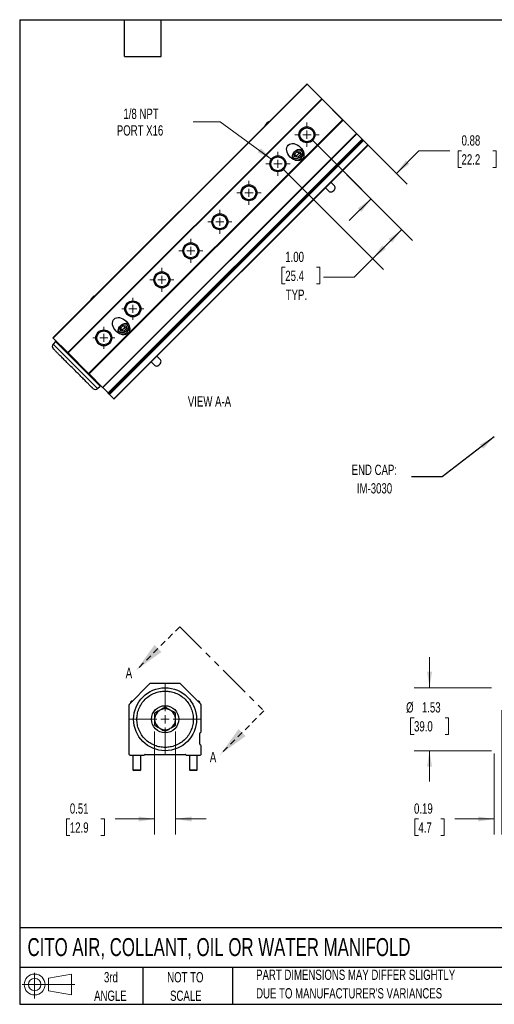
# Model space of a CAD drawing. Header units: inches. Extents: x 0.7 to 32.2, y 0.7 to 24.8.
# Tile 1 of 4: x 0.7 to 12.3, y 0.7 to 24.8. Entities that reach past the tile are written whole.
import ezdxf

# ---------------------------------------------------------------- set-up
doc = ezdxf.new("R2010")
doc.units = ezdxf.units.IN
doc.header["$LTSCALE"] = 3
doc.header["$MEASUREMENT"] = 0
doc.linetypes.add('HIDDEN', pattern=[0.075, 0.05, -0.025])
doc.linetypes.add('PHANTOM', pattern=[0.5, 0.25, -0.05, 0.05, -0.05, 0.05, -0.05])
doc.layers.add('TEXT', color=140, linetype='Continuous', lineweight=25)
doc.styles.add('SLDTEXTSTYLE0', font='TXT', dxfattribs={"width": 0.7})
doc.dimstyles.new('SLDDIMSTYLE0', dxfattribs={"dimtxt": 0.254883, "dimasz": 0.39, "dimexe": 0, "dimexo": 0.0625, "dimgap": 0.063721, "dimtad": 0, "dimtih": 1, "dimtoh": 1, "dimrnd": 1e-09, "dimzin": 12, "dimdsep": 46, "dimtxsty": 'SLDTEXTSTYLE0', "dimsah": 1, "dimcen": 0.09, "dimadec": 0, "dimazin": 3, "dimtfac": 1, "dimtmove": 0, "dimatfit": 0, "dimfxl": 0, "dimfrac": 2, "dimtolj": 1, "dimtzin": 12, "dimarcsym": 0})
doc.dimstyles.new('SLDDIMSTYLE2', dxfattribs={"dimtxt": 0.254883, "dimasz": 0.39, "dimexe": 0, "dimexo": 0.0625, "dimgap": 0.063721, "dimtad": 0, "dimtih": 1, "dimtoh": 1, "dimrnd": 1e-09, "dimdsep": 46, "dimtxsty": 'SLDTEXTSTYLE0', "dimsah": 1, "dimcen": 0.09, "dimadec": 0, "dimazin": 2, "dimtfac": 1, "dimtmove": 0, "dimatfit": 0, "dimfxl": 0, "dimfrac": 2, "dimtolj": 1, "dimtzin": 12, "dimarcsym": 0})
doc.dimstyles.new('SLDDIMSTYLE3', dxfattribs={"dimtxt": 0.254883, "dimasz": 0.39, "dimexe": 0, "dimexo": 0.0625, "dimgap": 0.063721, "dimtad": 0, "dimtih": 1, "dimtoh": 1, "dimrnd": 1e-09, "dimzin": 12, "dimdsep": 46, "dimtxsty": 'SLDTEXTSTYLE0', "dimsah": 1, "dimcen": 0, "dimadec": 0, "dimazin": 3, "dimtfac": 1, "dimtofl": 0, "dimtmove": 0, "dimatfit": 3, "dimfxl": 0, "dimfrac": 2, "dimtolj": 1, "dimtzin": 12, "dimarcsym": 0})
doc.dimstyles.new('SLDDIMSTYLE4', dxfattribs={"dimtxt": 0.254883, "dimasz": 0.39, "dimexe": 0, "dimexo": 0.0625, "dimgap": 0.063721, "dimtad": 0, "dimtih": 1, "dimtoh": 1, "dimrnd": 1e-09, "dimzin": 4, "dimdsep": 46, "dimtxsty": 'SLDTEXTSTYLE0', "dimsah": 1, "dimcen": 0.09, "dimadec": 0, "dimazin": 1, "dimtfac": 1, "dimtofl": 0, "dimtmove": 0, "dimatfit": 3, "dimfxl": 0, "dimfrac": 2, "dimtolj": 1, "dimtzin": 12, "dimarcsym": 0})
doc.dimstyles.new('SLDDIMSTYLE5', dxfattribs={"dimtxt": 0.18, "dimasz": 0.39, "dimexe": 0, "dimexo": 0.0625, "dimgap": 0, "dimtad": 0, "dimtih": 1, "dimtoh": 1, "dimdec": 0, "dimrnd": 1e-09, "dimzin": 0, "dimdsep": 46, "dimtxsty": 'Standard', "dimsah": 1, "dimcen": 0.09, "dimadec": 0, "dimazin": 0, "dimtfac": 0.39, "dimtdec": 0, "dimtofl": 0, "dimtmove": 0, "dimatfit": 3, "dimfxl": 0, "dimfrac": 2, "dimtolj": 1, "dimtzin": 0, "dimarcsym": 0})

# ---------------------------------------------------------------- blocks, each defined once
blk = doc.blocks.new('Block11')
at = {"color": 7, "linetype": 'Continuous', "lineweight": 18}
for p, q in [((0.306, 0.627), (0.306, 0)), ((0.647, 0.492), (1.202, 0.594)), ((0.647, 0.189), (0.647, 0.492)), ((1.202, 0.594), (1.202, 0.086)), ((0, 0.34), (1.284, 0.34)), ((0.647, 0.189), (1.202, 0.086))]:
    blk.add_line(p, q, dxfattribs=at)
for radius in [0.254, 0.152]:
    blk.add_circle((0.306, 0.34), radius, dxfattribs=at)
blk = doc.blocks.new('Block12')
at = {"color": 7, "linetype": 'Continuous'}
blk.add_blockref('Block11', (0, 0), dxfattribs=at)
blk = doc.blocks.new('_D')
at = {"color": 7, "linetype": 'Continuous', "lineweight": 0}
for p, q in [((10.735, 8.465), (10.735, 9.215)), ((12.242, 8.465), (10.36, 8.465)), ((10.357, 7.734), (10.271, 7.734)), ((10.271, 7.734), (10.271, 7.329)), ((11.114, 7.734), (11.2, 7.734)), ((11.2, 7.734), (11.2, 7.329)), ((10.271, 7.329), (10.357, 7.329)), ((11.2, 7.329), (11.114, 7.329)), ((12.242, 6.931), (10.36, 6.931)), ((10.735, 6.931), (10.735, 6.181))]:
    blk.add_line(p, q, dxfattribs=at)
at = {"color": 7, "linetype": 'Continuous', "lineweight": 18}
for points in [[(10.735, 8.465), (10.795, 8.855), (10.675, 8.855)], [(10.735, 6.931), (10.675, 6.541), (10.795, 6.541)]]:
    blk.add_solid(points, dxfattribs=at)
at = {"color": 7, "linetype": 'Continuous', "lineweight": 18, "char_height": 0.25, "attachment_point": 1, "style": 'SLDTEXTSTYLE0'}
for s, insert in [('%%c', (10.164, 8.113)), ('1.53', (10.549, 8.113)), ('39.0', (10.357, 7.651))]:
    blk.add_mtext(s, dxfattribs=dict(at, insert=insert))
blk = doc.blocks.new('_D_2')
at = {"color": 7, "linetype": 'Continuous', "lineweight": 0}
for p, q in [((12.497, 7.917), (12.497, 4.892)), ((12.312, 6.861), (12.312, 4.892)), ((10.463, 5.267), (10.377, 5.267)), ((10.377, 5.267), (10.377, 4.862)), ((11.008, 5.267), (11.094, 5.267)), ((11.094, 5.267), (11.094, 4.862)), ((12.312, 5.267), (11.354, 5.267)), ((12.497, 5.267), (13.247, 5.267)), ((10.377, 4.862), (10.463, 4.862)), ((11.094, 4.862), (11.008, 4.862))]:
    blk.add_line(p, q, dxfattribs=at)
at = {"color": 7, "linetype": 'Continuous', "lineweight": 18}
for points in [[(12.312, 5.267), (11.922, 5.327), (11.922, 5.207)], [(12.497, 5.267), (12.887, 5.207), (12.887, 5.327)]]:
    blk.add_solid(points, dxfattribs=at)
at = {"color": 7, "linetype": 'Continuous', "lineweight": 18, "char_height": 0.25, "attachment_point": 1, "style": 'SLDTEXTSTYLE0'}
for s, insert in [('0.19', (10.357, 5.647)), ('4.7', (10.463, 5.184))]:
    blk.add_mtext(s, dxfattribs=dict(at, insert=insert))
blk = doc.blocks.new('_D_10')
at = {"color": 7, "linetype": 'Continuous', "lineweight": 0}
for p, q in [((4.038, 7.402), (4.038, 4.892)), ((4.546, 7.402), (4.546, 4.892)), ((1.972, 5.267), (1.887, 5.267)), ((1.887, 5.267), (1.887, 4.862)), ((2.73, 5.267), (2.815, 5.267)), ((2.815, 5.267), (2.815, 4.862)), ((4.038, 5.267), (3.075, 5.267)), ((4.546, 5.267), (5.296, 5.267)), ((1.887, 4.862), (1.972, 4.862)), ((2.815, 4.862), (2.73, 4.862))]:
    blk.add_line(p, q, dxfattribs=at)
at = {"color": 7, "linetype": 'Continuous', "lineweight": 18}
for points in [[(4.038, 5.267), (3.648, 5.327), (3.648, 5.207)], [(4.546, 5.267), (4.936, 5.207), (4.936, 5.327)]]:
    blk.add_solid(points, dxfattribs=at)
at = {"color": 7, "linetype": 'Continuous', "lineweight": 18, "char_height": 0.25, "attachment_point": 1, "style": 'SLDTEXTSTYLE0'}
for s, insert in [('0.51', (1.972, 5.647)), ('12.9', (1.972, 5.184))]:
    blk.add_mtext(s, dxfattribs=dict(at, insert=insert))
blk = doc.blocks.new('SW_CENTERMARKSYMBOL_5')
at = {"color": 0, "linetype": 'Continuous', "lineweight": 18}
for p, q in [((0, 0.2), (0, 0.867)), ((-0.2, 0), (-0.867, 0)), ((0, 0), (-0.1, 0)), ((0, 0), (0, 0.1)), ((0, 0), (0, -0.1)), ((0, 0), (0.1, 0)), ((0.2, 0), (0.867, 0)), ((0, -0.2), (0, -0.867))]:
    blk.add_line(p, q, dxfattribs=at)
blk = doc.blocks.new('SW_PROJECTIONARROW_0')
at = {"color": 0, "linetype": 'HIDDEN', "lineweight": 18}
for p, q in [((4.649, 9.953), (3.588, 8.893)), ((6.699, 7.903), (5.638, 6.842))]:
    blk.add_line(p, q, dxfattribs=at)
at = {"color": 0, "linetype": 'PHANTOM', "lineweight": 35}
blk.add_line((4.649, 9.953), (6.699, 7.903), dxfattribs=at)
at = {"color": 0, "linetype": 'Continuous', "lineweight": 25}
for points in [[(3.588, 8.893), (4.203, 9.338), (4.033, 9.508)], [(5.638, 6.842), (6.254, 7.288), (6.084, 7.457)]]:
    blk.add_solid(points, dxfattribs=at)
at = {"color": 0, "linetype": 'Continuous', "lineweight": 25, "char_height": 0.255, "attachment_point": 1, "style": 'SLDTEXTSTYLE0'}
for insert in [(3.331, 8.952), (5.381, 6.902)]:
    blk.add_mtext('A', dxfattribs=dict(at, insert=insert))
blk = doc.blocks.new('_D_11')
at = {"color": 7, "linetype": 'Continuous', "lineweight": 0}
for p, q in [((8.213, 22.718), (10.193, 20.738)), ((7.855, 21.839), (9.574, 20.119)), ((9.927, 21.003), (10.477, 21.553)), ((10.477, 21.553), (11.227, 21.553)), ((11.515, 21.553), (11.43, 21.553)), ((11.43, 21.553), (11.43, 21.148)), ((12.273, 21.553), (12.358, 21.553)), ((12.358, 21.553), (12.358, 21.148)), ((11.43, 21.148), (11.515, 21.148)), ((12.358, 21.148), (12.273, 21.148)), ((9.309, 20.384), (8.778, 19.854))]:
    blk.add_line(p, q, dxfattribs=at)
at = {"color": 7, "linetype": 'Continuous', "lineweight": 18}
for points in [[(9.927, 21.003), (10.246, 21.237), (10.161, 21.321)], [(9.309, 20.384), (8.99, 20.151), (9.075, 20.066)]]:
    blk.add_solid(points, dxfattribs=at)
at = {"color": 7, "linetype": 'Continuous', "lineweight": 18, "char_height": 0.25, "attachment_point": 1, "style": 'SLDTEXTSTYLE0'}
for s, insert in [('0.88', (11.515, 21.932)), ('22.2', (11.515, 21.47))]:
    blk.add_mtext(s, dxfattribs=dict(at, insert=insert))
blk = doc.blocks.new('_D_12')
at = {"color": 7, "linetype": 'Continuous', "lineweight": 0}
for p, q in [((7.855, 21.839), (10.323, 19.37)), ((7.147, 21.131), (9.616, 18.663)), ((10.058, 19.636), (9.35, 18.929)), ((9.35, 18.929), (8.899, 18.477)), ((7.22, 18.715), (7.134, 18.715)), ((7.134, 18.715), (7.134, 18.31)), ((7.977, 18.715), (8.063, 18.715)), ((8.063, 18.715), (8.063, 18.31)), ((7.134, 18.31), (7.22, 18.31)), ((8.063, 18.31), (7.977, 18.31)), ((8.899, 18.477), (8.149, 18.477))]:
    blk.add_line(p, q, dxfattribs=at)
at = {"color": 7, "linetype": 'Continuous', "lineweight": 18}
for points in [[(10.058, 19.636), (9.739, 19.402), (9.824, 19.317)], [(9.35, 18.929), (9.669, 19.162), (9.584, 19.247)]]:
    blk.add_solid(points, dxfattribs=at)
at = {"color": 7, "linetype": 'Continuous', "lineweight": 18, "char_height": 0.25, "attachment_point": 1, "style": 'SLDTEXTSTYLE0'}
for s, insert in [('1.00', (7.22, 19.094)), ('25.4', (7.22, 18.632)), ('TYP.', (7.232, 18.17))]:
    blk.add_mtext(s, dxfattribs=dict(at, insert=insert))
blk = doc.blocks.new('_D_13')
at = {"color": 7, "linetype": 'Continuous', "lineweight": 0}
for p, q in [((5.63, 22.259), (4.974, 22.259)), ((6.904, 21.337), (5.63, 22.259))]:
    blk.add_line(p, q, dxfattribs=at)
at = {"color": 7, "linetype": 'Continuous', "lineweight": 18}
blk.add_solid([(6.904, 21.337), (6.623, 21.614), (6.553, 21.517)], dxfattribs=at)
at = {"color": 7, "linetype": 'Continuous', "lineweight": 18, "char_height": 0.25, "attachment_point": 1, "style": 'SLDTEXTSTYLE0'}
for s, insert in [('1/8 NPT', (3.277, 22.581)), ('PORT X16', (3.116, 22.176))]:
    blk.add_mtext(s, dxfattribs=dict(at, insert=insert))
blk = doc.blocks.new('SW_CENTERMARKSYMBOL_6')
at = {"color": 0, "linetype": 'Continuous', "lineweight": 18}
for p, q in [((0, 0.2), (0, 0.295)), ((-0.2, 0), (-0.295, 0)), ((0, 0), (-0.1, 0)), ((0, 0), (0, 0.1)), ((0, 0), (0, -0.1)), ((0, 0), (0.1, 0)), ((0.2, 0), (0.295, 0)), ((0, -0.2), (0, -0.295))]:
    blk.add_line(p, q, dxfattribs=at)
blk = doc.blocks.new('SW_CENTERMARKSYMBOL_7')
at = {"color": 0, "linetype": 'Continuous', "lineweight": 18}
for p, q in [((0, 0.2), (0, 0.269)), ((-0.2, 0), (-0.269, 0)), ((0, 0), (-0.1, 0)), ((0, 0), (0, 0.1)), ((0, 0), (0, -0.1)), ((0, 0), (0.1, 0)), ((0.2, 0), (0.269, 0)), ((0, -0.2), (0, -0.269))]:
    blk.add_line(p, q, dxfattribs=at)
blk = doc.blocks.new('SW_CENTERMARKSYMBOL_8')
at = {"color": 0, "linetype": 'Continuous', "lineweight": 18}
for p, q in [((0, 0.2), (0, 0.2695)), ((-0.2, 0), (-0.2695, 0)), ((0, 0), (-0.1, 0)), ((0, 0), (0, 0.1)), ((0, 0), (0, -0.1)), ((0, 0), (0.1, 0)), ((0.2, 0), (0.2695, 0)), ((0, -0.2), (0, -0.2695))]:
    blk.add_line(p, q, dxfattribs=at)
blk = doc.blocks.new('SW_CENTERMARKSYMBOL_9')
at = {"color": 0, "linetype": 'Continuous', "lineweight": 18}
for p, q in [((0, 0.2), (0, 0.295)), ((-0.2, 0), (-0.295, 0)), ((0, 0), (-0.1, 0)), ((0, 0), (0, 0.1)), ((0, 0), (0, -0.1)), ((0, 0), (0.1, 0)), ((0.2, 0), (0.295, 0)), ((0, -0.2), (0, -0.295))]:
    blk.add_line(p, q, dxfattribs=at)
blk = doc.blocks.new('SW_CENTERMARKSYMBOL_10')
at = {"color": 0, "linetype": 'Continuous', "lineweight": 18}
for p, q in [((0, 0.2), (0, 0.295)), ((-0.2, 0), (-0.295, 0)), ((0, 0), (-0.1, 0)), ((0, 0), (0, 0.1)), ((0, 0), (0, -0.1)), ((0, 0), (0.1, 0)), ((0.2, 0), (0.295, 0)), ((0, -0.2), (0, -0.295))]:
    blk.add_line(p, q, dxfattribs=at)
blk = doc.blocks.new('SW_CENTERMARKSYMBOL_11')
at = {"color": 0, "linetype": 'Continuous', "lineweight": 18}
for p, q in [((0, 0.2), (0, 0.295)), ((-0.2, 0), (-0.295, 0)), ((0, 0), (-0.1, 0)), ((0, 0), (0, 0.1)), ((0, 0), (0, -0.1)), ((0, 0), (0.1, 0)), ((0.2, 0), (0.295, 0)), ((0, -0.2), (0, -0.295))]:
    blk.add_line(p, q, dxfattribs=at)
blk = doc.blocks.new('SW_CENTERMARKSYMBOL_12')
at = {"color": 0, "linetype": 'Continuous', "lineweight": 18}
for p, q in [((0, 0.2), (0, 0.295)), ((-0.2, 0), (-0.295, 0)), ((0, 0), (-0.1, 0)), ((0, 0), (0, 0.1)), ((0, 0), (0, -0.1)), ((0, 0), (0.1, 0)), ((0.2, 0), (0.295, 0)), ((0, -0.2), (0, -0.295))]:
    blk.add_line(p, q, dxfattribs=at)
blk = doc.blocks.new('SW_CENTERMARKSYMBOL_13')
at = {"color": 0, "linetype": 'Continuous', "lineweight": 18}
for p, q in [((0, 0.2), (0, 0.295)), ((-0.2, 0), (-0.295, 0)), ((0, 0), (-0.1, 0)), ((0, 0), (0, 0.1)), ((0, 0), (0, -0.1)), ((0, 0), (0.1, 0)), ((0.2, 0), (0.295, 0)), ((0, -0.2), (0, -0.295))]:
    blk.add_line(p, q, dxfattribs=at)

msp = doc.modelspace()

# ---------------------------------------------------------------- linework, layer by layer
for p, q in [((1.561, 16.995), (7.748, 23.182)), ((7.753, 23.178), (1.565, 16.991)), ((7.753, 23.178), (7.748, 23.182)), ((7.753, 23.178), (8.107, 22.824)), ((1.92, 16.637), (8.107, 22.824)), ((8.117, 22.814), (1.93, 16.627)), ((8.117, 22.814), (8.107, 22.824)), ((8.117, 22.814), (8.618, 22.313)), ((2.43, 16.126), (8.618, 22.313)), ((8.628, 22.303), (2.44, 16.116)), ((8.628, 22.303), (8.618, 22.313)), ((8.628, 22.303), (8.958, 21.973)), ((2.771, 15.786), (8.958, 21.973)), ((2.775, 15.781), (8.962, 21.969)), ((8.962, 21.968), (2.775, 15.781)), ((8.962, 21.969), (8.958, 21.973)), ((8.962, 21.969), (8.962, 21.968)), ((8.962, 21.968), (9.093, 21.838)), ((2.906, 15.651), (9.093, 21.838)), ((9.11, 21.821), (2.923, 15.633)), ((9.127, 21.803), (2.94, 15.616)), ((3.045, 15.511), (9.232, 21.698)), ((3.049, 15.507), (9.236, 21.694)), ((9.093, 21.838), (9.11, 21.821)), ((9.127, 21.803), (9.11, 21.821)), ((9.127, 21.803), (9.232, 21.698)), ((9.236, 21.694), (9.232, 21.698)), ((7.448, 21.474), (7.512, 21.538)), ((7.455, 21.404), (7.448, 21.474)), ((7.448, 21.474), (7.493, 21.429)), ((7.526, 21.396), (7.455, 21.404)), ((7.493, 21.429), (7.557, 21.493)), ((7.496, 21.4), (7.493, 21.429)), ((7.512, 21.538), (7.582, 21.531)), ((7.512, 21.538), (7.557, 21.493)), ((7.59, 21.46), (7.526, 21.396)), ((7.557, 21.493), (7.587, 21.49)), ((7.582, 21.531), (7.59, 21.46)), ((7.646, 21.56), (7.639, 21.568)), ((7.639, 21.568), (7.648, 21.557)), ((7.418, 21.347), (7.426, 21.34)), ((8.197, 20.655), (8.287, 20.565)), ((8.421, 20.7), (8.331, 20.789)), ((3.205, 17.232), (3.269, 17.296)), ((3.269, 17.296), (3.34, 17.288)), ((3.269, 17.296), (3.314, 17.251)), ((3.34, 17.288), (3.347, 17.218)), ((3.404, 17.318), (3.396, 17.325)), ((3.396, 17.325), (3.405, 17.314)), ((3.176, 17.104), (3.183, 17.097)), ((3.212, 17.161), (3.205, 17.232)), ((3.205, 17.232), (3.25, 17.187)), ((3.283, 17.154), (3.212, 17.161)), ((3.25, 17.187), (3.314, 17.251)), ((3.253, 17.157), (3.25, 17.187)), ((3.347, 17.218), (3.283, 17.154)), ((3.314, 17.251), (3.344, 17.248)), ((1.561, 16.995), (1.565, 16.991)), ((1.624, 16.904), (1.563, 16.844)), ((2.648, 15.76), (1.563, 16.844)), ((1.92, 16.637), (1.565, 16.991)), ((2.708, 15.82), (1.624, 16.904)), ((1.92, 16.637), (1.93, 16.627)), ((2.43, 16.126), (1.93, 16.627)), ((3.954, 16.412), (4.044, 16.323)), ((4.178, 16.457), (4.089, 16.546)), ((2.43, 16.126), (2.44, 16.116)), ((2.771, 15.786), (2.44, 16.116)), ((2.648, 15.76), (2.708, 15.82)), ((2.771, 15.786), (2.775, 15.781)), ((2.775, 15.781), (2.775, 15.781)), ((2.906, 15.651), (2.775, 15.781)), ((2.923, 15.633), (2.906, 15.651)), ((2.923, 15.633), (2.94, 15.616)), ((3.045, 15.511), (2.94, 15.616)), ((3.045, 15.511), (3.049, 15.507)), ((3.924, 8.567), (3.423, 8.067)), ((4.647, 8.573), (3.938, 8.573)), ((5.162, 8.067), (4.661, 8.567)), ((3.417, 6.843), (3.417, 8.052)), ((3.477, 8.138), (3.449, 8.118)), ((3.449, 8.118), (3.449, 8.092)), ((3.475, 8.118), (3.449, 8.118)), ((3.495, 8.138), (3.477, 8.138)), ((5.108, 8.138), (5.09, 8.138)), ((5.136, 8.118), (5.108, 8.138)), ((5.136, 8.118), (5.11, 8.118)), ((5.136, 8.092), (5.136, 8.118)), ((5.167, 7.392), (5.167, 8.052)), ((5.137, 7.092), (5.137, 7.353)), ((5.167, 6.843), (5.167, 7.053)), ((3.437, 6.823), (3.772, 6.823)), ((3.51, 6.823), (3.51, 6.468)), ((3.7, 6.468), (3.7, 6.823)), ((3.807, 6.843), (4.778, 6.843)), ((4.812, 6.823), (5.147, 6.823)), ((4.885, 6.823), (4.885, 6.468)), ((5.075, 6.468), (5.075, 6.823)), ((3.51, 6.468), (3.53, 6.448)), ((3.51, 6.468), (3.605, 6.468)), ((3.605, 6.448), (3.53, 6.448)), ((3.605, 6.468), (3.7, 6.468)), ((3.68, 6.448), (3.605, 6.448)), ((3.68, 6.448), (3.7, 6.468)), ((4.885, 6.468), (4.905, 6.448)), ((4.885, 6.468), (4.98, 6.468)), ((4.98, 6.448), (4.905, 6.448)), ((4.98, 6.468), (5.075, 6.468)), ((5.055, 6.448), (4.98, 6.448)), ((5.055, 6.448), (5.075, 6.468))]:
    msp.add_line(p, q)
at = {"flags": 128}
for points in [[(7.429, 21.338), (7.427, 21.34), (7.411, 21.355), (7.4, 21.375), (7.394, 21.399), (7.394, 21.424), (7.399, 21.451), (7.41, 21.479), (7.426, 21.505), (7.445, 21.53), (7.468, 21.551), (7.494, 21.569), (7.521, 21.582), (7.548, 21.59), (7.575, 21.592), (7.599, 21.589), (7.621, 21.581), (7.639, 21.568), (7.639, 21.568)], [(7.428, 21.377), (7.416, 21.394), (7.41, 21.414), (7.408, 21.437), (7.412, 21.461), (7.422, 21.486), (7.436, 21.509), (7.455, 21.531), (7.477, 21.55), (7.5, 21.564), (7.525, 21.574), (7.549, 21.578), (7.572, 21.576), (7.593, 21.57), (7.609, 21.558), (7.621, 21.541), (7.628, 21.521), (7.629, 21.498), (7.625, 21.474), (7.615, 21.449), (7.601, 21.425), (7.583, 21.403), (7.561, 21.385), (7.537, 21.371), (7.512, 21.361), (7.488, 21.357), (7.465, 21.358), (7.445, 21.365), (7.428, 21.377)], [(8.287, 20.565), (8.301, 20.555), (8.319, 20.55), (8.34, 20.551), (8.361, 20.558), (8.382, 20.569), (8.401, 20.585), (8.417, 20.604), (8.428, 20.625), (8.435, 20.646), (8.436, 20.667), (8.431, 20.685), (8.421, 20.7)], [(3.187, 17.095), (3.184, 17.097), (3.168, 17.113), (3.157, 17.133), (3.152, 17.156), (3.152, 17.182), (3.157, 17.209), (3.167, 17.236), (3.183, 17.263), (3.203, 17.287), (3.226, 17.308), (3.251, 17.326), (3.278, 17.339), (3.306, 17.347), (3.332, 17.35), (3.357, 17.347), (3.378, 17.338), (3.396, 17.325), (3.396, 17.325)], [(3.186, 17.134), (3.174, 17.151), (3.167, 17.171), (3.166, 17.194), (3.17, 17.218), (3.179, 17.243), (3.194, 17.267), (3.212, 17.289), (3.234, 17.307), (3.258, 17.321), (3.282, 17.331), (3.307, 17.335), (3.33, 17.334), (3.35, 17.327), (3.366, 17.315), (3.378, 17.299), (3.385, 17.278), (3.386, 17.255), (3.382, 17.231), (3.373, 17.206), (3.358, 17.183), (3.34, 17.161), (3.318, 17.142), (3.294, 17.128), (3.27, 17.118), (3.245, 17.114), (3.222, 17.116), (3.202, 17.122), (3.186, 17.134)], [(4.044, 16.323), (4.058, 16.313), (4.077, 16.308), (4.097, 16.309), (4.119, 16.315), (4.14, 16.326), (4.159, 16.342), (4.174, 16.361), (4.186, 16.382), (4.192, 16.404), (4.193, 16.424), (4.188, 16.442), (4.178, 16.457)]]:
    msp.add_lwpolyline(points, dxfattribs=at)
for centre, radius in [((7.748, 21.945), 0.195), ((7.748, 21.945), 0.17), ((7.041, 21.238), 0.195), ((7.041, 21.238), 0.17), ((6.334, 20.53), 0.195), ((6.334, 20.53), 0.169), ((5.627, 19.823), 0.195), ((5.627, 19.823), 0.17), ((4.92, 19.116), 0.195), ((4.92, 19.116), 0.17), ((4.213, 18.409), 0.195), ((4.213, 18.409), 0.169), ((3.506, 17.702), 0.195), ((3.506, 17.702), 0.169), ((2.799, 16.995), 0.195), ((2.799, 16.995), 0.17), ((4.292, 7.698), 0.767), ((4.292, 7.698), 0.331)]:
    msp.add_circle(centre, radius)
for centre, radius, start, end in [((6.91, 22.076), 0.208, 110.4956, 159.5045), ((6.888, 22.098), 0.172, 112.7363, 157.2638), ((7.478, 21.508), 0.185, 265.2584, 4.7417), ((2.668, 17.833), 0.208, 110.4956, 159.5045), ((2.646, 17.855), 0.172, 112.7363, 157.2638), ((3.235, 17.266), 0.185, 265.2584, 4.7417), ((1.62, 16.788), 0.08, 135.0001, 225.0001), ((1.638, 16.89), 0.02, 45.0001, 135.0001), ((2.694, 15.834), 0.02, 315.0001, 45.0001), ((2.592, 15.816), 0.08, 225.0001, 315.0001), ((3.938, 8.553), 0.02, 90, 135.0001), ((4.647, 8.553), 0.02, 45.0001, 90), ((3.437, 8.052), 0.02, 135.0001, 180), ((4.292, 7.698), 0.255, 114.9241, 125.0759), ((4.292, 7.698), 0.255, 65.0759, 114.9241), ((4.292, 7.698), 0.255, 54.9241, 65.0759), ((5.147, 8.052), 0.02, 0, 45.0001), ((4.292, 7.698), 0.255, 174.9241, 185.0759), ((4.292, 7.698), 0.255, 125.0759, 174.9241), ((4.292, 7.698), 0.255, 5.0759, 54.9241), ((4.292, 7.698), 0.255, 354.9241, 5.0759), ((4.292, 7.698), 0.255, 185.0759, 234.9241), ((4.292, 7.698), 0.255, 234.9241, 245.0759), ((4.292, 7.698), 0.255, 245.0759, 294.9241), ((4.292, 7.698), 0.255, 294.9241, 305.0759), ((4.292, 7.698), 0.255, 305.0759, 354.9241), ((5.157, 7.353), 0.02, 104.4775, 180), ((5.147, 7.392), 0.02, 284.4775, 360), ((5.157, 7.092), 0.02, 180, 255.5225), ((5.147, 7.053), 0.02, 0, 75.5225), ((3.437, 6.843), 0.02, 180, 270), ((3.772, 6.843), 0.02, 270, 330), ((3.807, 6.823), 0.02, 90, 150), ((4.778, 6.823), 0.02, 30, 90), ((4.812, 6.843), 0.02, 210, 270), ((5.147, 6.843), 0.02, 270, 0)]:
    msp.add_arc(centre, radius, start, end)
for centre, major_axis in [((7.464, 21.522), (0.172, -0.172)), ((3.221, 17.28), (-0.172, 0.172))]:
    msp.add_ellipse(centre, major_axis=major_axis, ratio=0.707107)
for points, knots in [([(2.535, 15.76), (2.535, 15.76), (2.535, 15.76), (2.535, 15.76), (2.534, 15.761), (2.533, 15.762), (2.532, 15.763), (2.53, 15.764), (2.529, 15.766), (2.527, 15.768), (2.522, 15.772), (2.513, 15.782), (2.496, 15.799), (2.475, 15.82), (2.443, 15.852), (2.395, 15.9), (2.325, 15.97), (2.242, 16.052), (2.149, 16.146), (2.049, 16.245), (1.95, 16.345), (1.856, 16.438), (1.774, 16.521), (1.704, 16.591), (1.646, 16.649), (1.6, 16.695), (1.57, 16.724), (1.563, 16.731), (1.563, 16.731), (1.563, 16.731)], [0, 0, 0, 0, 0.007325, 0.014636, 0.021939, 0.029236, 0.036532, 0.04383, 0.051134, 0.058449, 0.065777, 0.097963, 0.130157, 0.161054, 0.191961, 0.250203, 0.308446, 0.370176, 0.434474, 0.500135, 0.565797, 0.630095, 0.691825, 0.750068, 0.80831, 0.870041, 0.934338, 1, 1, 1, 1, 1]), ([(3.605, 7.698), (3.605, 7.656), (3.613, 7.57), (3.65, 7.442), (3.714, 7.319), (3.803, 7.209), (3.913, 7.12), (4.036, 7.056), (4.164, 7.019), (4.292, 7.007), (4.421, 7.019), (4.549, 7.056), (4.672, 7.12), (4.782, 7.209), (4.871, 7.319), (4.935, 7.442), (4.971, 7.57), (4.983, 7.698), (4.971, 7.827), (4.935, 7.955), (4.871, 8.078), (4.782, 8.188), (4.672, 8.277), (4.549, 8.341), (4.421, 8.377), (4.292, 8.389), (4.164, 8.377), (4.036, 8.341), (3.913, 8.277), (3.803, 8.188), (3.714, 8.078), (3.65, 7.955), (3.613, 7.827), (3.605, 7.74), (3.605, 7.698)], [0, 0, 0, 0, 0.029129, 0.0600028, 0.0921602, 0.125, 0.1578398, 0.1899972, 0.220871, 0.25, 0.279129, 0.3100028, 0.3421602, 0.375, 0.4078398, 0.4399972, 0.470871, 0.5, 0.529129, 0.5600028, 0.5921602, 0.625, 0.6578398, 0.6899972, 0.720871, 0.75, 0.779129, 0.8100028, 0.8421602, 0.875, 0.9078398, 0.9399972, 0.970871, 1, 1, 1, 1])]:
    msp.add_open_spline(points, degree=3, knots=knots)
for points in [[(4.292, 7.992), (4.257, 7.971), (4.222, 7.951), (4.185, 7.93)], [(4.4, 7.93), (4.363, 7.951), (4.328, 7.971), (4.292, 7.992)], [(4.146, 7.907), (4.109, 7.886), (4.074, 7.865), (4.038, 7.845)], [(4.038, 7.845), (4.038, 7.804), (4.038, 7.763), (4.038, 7.721)], [(4.546, 7.845), (4.511, 7.865), (4.476, 7.886), (4.439, 7.907)], [(4.546, 7.721), (4.546, 7.763), (4.546, 7.804), (4.546, 7.845)], [(4.038, 7.676), (4.038, 7.633), (4.038, 7.592), (4.038, 7.552)], [(4.038, 7.552), (4.074, 7.531), (4.109, 7.511), (4.146, 7.49)], [(4.185, 7.467), (4.222, 7.446), (4.257, 7.425), (4.292, 7.405)], [(4.292, 7.405), (4.328, 7.425), (4.363, 7.446), (4.4, 7.467)], [(4.439, 7.49), (4.476, 7.511), (4.511, 7.531), (4.546, 7.552)], [(4.546, 7.552), (4.546, 7.592), (4.546, 7.633), (4.546, 7.676)]]:
    msp.add_open_spline(points, degree=3)
at = {"layer": 'TEXT'}
for p, q in [((0.75, 24.75), (32.25, 24.75)), ((0.75, 24.75), (0.75, 0.75)), ((3.3, 23.85), (3.3, 24.75)), ((4.2, 23.85), (4.2, 24.75)), ((3.3, 23.85), (4.2, 23.85)), ((32.25, 2.613), (0.75, 2.613)), ((32.25, 1.65), (0.75, 1.65)), ((3.75, 1.65), (3.75, 0.75)), ((5.931, 1.65), (5.931, 0.75)), ((0.75, 0.75), (32.25, 0.75))]:
    msp.add_line(p, q, dxfattribs=at)

# ---------------------------------------------------------------- block references
at = {"color": 7, "linetype": 'Continuous', "lineweight": 0}
for name, p in [('SW_CENTERMARKSYMBOL_13', (7.748, 21.945)), ('SW_CENTERMARKSYMBOL_12', (7.041, 21.238)), ('SW_CENTERMARKSYMBOL_11', (6.334, 20.53)), ('SW_CENTERMARKSYMBOL_10', (5.627, 19.823)), ('SW_CENTERMARKSYMBOL_6', (4.92, 19.116)), ('SW_CENTERMARKSYMBOL_9', (4.213, 18.409)), ('SW_CENTERMARKSYMBOL_7', (3.506, 17.702)), ('SW_CENTERMARKSYMBOL_8', (2.799, 16.995)), ('SW_CENTERMARKSYMBOL_5', (4.292, 7.698))]:
    msp.add_blockref(name, p, dxfattribs=at)
at = {"color": 7, "linetype": 'Continuous', "lineweight": 25}
msp.add_blockref('SW_PROJECTIONARROW_0', (0, 0), dxfattribs=at)
at = {"layer": 'TEXT'}
msp.add_blockref('Block12', (0.808, 0.892), dxfattribs=at)

# ---------------------------------------------------------------- texts
at = {"color": 7, "linetype": 'Continuous', "lineweight": 0, "char_height": 0.25, "attachment_point": 2, "style": 'SLDTEXTSTYLE0'}
for s, insert in [('VIEW A-A', (5.373, 15.57)), ('END CAP:', (9.39, 13.903)), ('IM-3030', (9.394, 13.452))]:
    msp.add_mtext(s, dxfattribs=dict(at, insert=insert))
at = {"layer": 'TEXT', "style": 'SLDTEXTSTYLE0'}
for s, insert, char_height, attachment_point in [('CITO AIR, COLLANT, OIL OR WATER MANIFOLD', (0.941, 2.364), 0.4375, 1), ('3rd', (2.972, 1.535), 0.25, 2), ('NOT TO', (4.785, 1.535), 0.25, 2), ('PART DIMENSIONS MAY DIFFER SLIGHTLY', (6.51, 1.595), 0.25, 1), ('ANGLE', (2.96, 1.084), 0.25, 2), ('SCALE', (4.797, 1.084), 0.25, 2), ("DUE TO MANUFACTURER'S VARIANCES", (6.51, 1.143), 0.25, 1)]:
    msp.add_mtext(s, dxfattribs=dict(at, insert=insert, char_height=char_height, attachment_point=attachment_point))

# ---------------------------------------------------------------- dimensions: what is measured, and where the dimension line sits
at = {"color": 7, "linetype": 'Continuous', "lineweight": 18}
for base, p1, p2, angle, picture, middle in [((9.927379, 21.003192), (7.748492, 21.94464), (8.106786, 22.823782), 45.000056, '_D_11', (10.477014, 21.552829)), ((4.038, 5.267), (4.546, 7.552), (4.038, 7.552), 360, '_D_10', (2.351, 5.267))]:
    dim = msp.add_linear_dim(base=base, p1=p1, p2=p2, angle=angle, dimstyle='SLDDIMSTYLE2', dxfattribs=at)
    dim.commit()
    dim.dimension.update_dxf_attribs({"geometry": picture, "text_midpoint": middle, "dimtype": 160})
dim = msp.add_diameter_dim_2p(p1=(7.179, 21.138), p2=(6.904, 21.337), text='1/8 NPT\\PPORT X16', dimstyle='SLDDIMSTYLE3', override={"dimpost": '<>'}, dxfattribs=at)
dim.commit()
dim.dimension.update_dxf_attribs({"geometry": '_D_13', "text_midpoint": (3.951, 22.259), "dimtype": 163})
for base, p1, p2, angle, text, dimstyle, picture, middle in [((9.35, 18.929), (7.748, 21.945), (7.041, 21.238), 45.0001, '<>\\PTYP.', 'SLDDIMSTYLE4', '_D_12', (8.899, 18.477)), ((10.735, 8.465), (12.392, 6.931), (12.392, 8.465), 90, '%%c<>', 'SLDDIMSTYLE0', '_D', (10.735, 7.734))]:
    dim = msp.add_linear_dim(base=base, p1=p1, p2=p2, angle=angle, text=text, dimstyle=dimstyle, dxfattribs=at)
    dim.commit()
    dim.dimension.update_dxf_attribs({"geometry": picture, "text_midpoint": middle, "dimtype": 160})
dim = msp.add_linear_dim(base=(12.312425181, 5.267220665), p1=(12.497425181, 8.066618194), p2=(12.312425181, 7.011324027), dimstyle='SLDDIMSTYLE2', dxfattribs=at)
dim.commit()
dim.dimension.update_dxf_attribs({"geometry": '_D_2', "text_midpoint": (10.735465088, 5.267220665), "dimtype": 160})

# ---------------------------------------------------------------- leaders
at = {"color": 7, "linetype": 'Continuous', "lineweight": 0}
msp.add_leader([(12.312, 14.582), (11.044, 13.605), (10.294, 13.605)], dimstyle='SLDDIMSTYLE5', dxfattribs=at)

doc.saveas('drawing.dxf')
